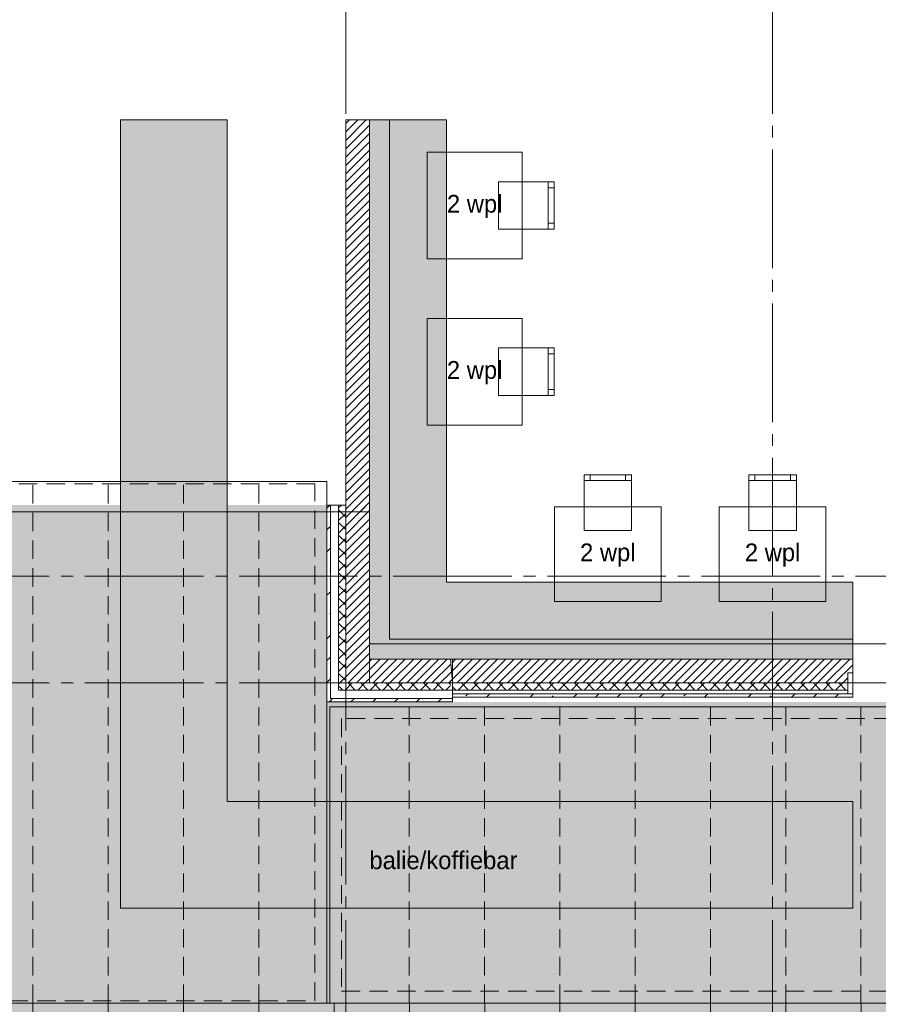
# Paper-space layout '19061B VOn 010b Plattegrond begane grond' of a CAD drawing. Header units: millimetres. Extents: x 10 to 1052, y 0 to 594.
# Tile 16 of 42: x 351 to 424, y 315 to 398. Entities that reach past the tile are written whole.
import ezdxf
from ezdxf.xclip import XClip

# ---------------------------------------------------------------- set-up
doc = ezdxf.new("R2010")
doc.units = ezdxf.units.MM
doc.header["$MEASUREMENT"] = 0
doc.header["$XCLIPFRAME"] = 0
for name, pattern in [('B0204', [13, 10, -1, 1, -1]), ('B0701', [2.3412, 1.56, -0.7812]), ('Wipeout_Contour', [1000, 0, -1000])]:
    doc.linetypes.add(name, pattern=pattern)
for name, color, linetype in [('21 Buitenwanden', 7, 'Continuous'), ('21 Buitenwanden Afdek-arcering', 7, 'Continuous'), ('21 Buitenwanden Deuren', 7, 'Continuous'), ('21 Buitenwanden Doorsnede-arcering', 7, 'Continuous'), ('21 Buitenwanden Laagscheidingslijnen', 7, 'Continuous'), ('21 Buitenwanden Ramen', 7, 'Continuous'), ('22 C Binnenwanden', 7, 'Continuous'), ('22 C Binnenwanden Doorsnede-arcering', 7, 'Continuous'), ('23 Vloeren', 7, 'Continuous'), ('67 Radiatoren - lijn', 7, 'Continuous'), ('79 Vaste inrichting', 7, 'Continuous'), ('79 Vaste inrichting 2D arcering', 7, 'Continuous'), ('82 Interieur', 7, 'Continuous'), ('82 Interieur 2D arcering', 7, 'Continuous'), ('90 Terrein 2D arcering', 7, 'Continuous'), ('A Stramien', 7, 'Continuous'), ('New_22 NC Binnenwanden', 7, 'Continuous'), ('New_22 NC Binnenwanden Deuren', 7, 'Continuous'), ('New_23 Vloeren', 7, 'Continuous'), ('New_82 Interieur', 7, 'Continuous'), ('Z Ruimtebenaming 2D arcering', 7, 'Continuous')]:
    doc.layers.add(name, color=color, linetype=linetype)
doc.styles.add('GENERATED_STYLE_2', font='txt')
pattern_1 = [(45, (162.7604, 134.7577), (-1.838478, 1.838478), []), (45, (161.8411, 135.677), (-1.838478, 1.838478), [1.95, -0.65, 0, -0.65])]
pattern_2 = [(45, (162.7604, 134.7577), (-0.5303301, 0.5303301), []), (135, (162.7604, 134.7577), (0.5303301, 0.5303301), [])]
pattern_3 = [(45, (162.76037, 134.7577), (-0.3535534, 0.3535534), [])]
pattern_4 = [(315, (162.7604, 134.7577), (0.53033, 0.53033), []), (45, (162.7604, 134.7577), (-0.53033, 0.53033), [])]

# ---------------------------------------------------------------- blocks, each defined once
blk = doc.blocks.new('Drawing_2_1', base_point=(162.76, 134.758))
at = {"layer": '21 Buitenwanden Doorsnede-arcering', "linetype": 'Continuous', "lineweight": 0, "true_color": 0x000000}
h = blk.add_hatch(dxfattribs=at)
h.set_pattern_fill('160_Natuursteen_0001', color=18, style=0, pattern_type=2)
h.set_pattern_definition(pattern_1)
h.paths.add_polyline_path([(377.46, 340.458), (377.46, 356.758), (377.16, 356.758), (377.16, 340.458)])
h = blk.add_hatch(dxfattribs=at)
h.set_pattern_fill('415_Isolatie_ruit_0001', color=18, style=0, pattern_type=2)
h.set_pattern_definition(pattern_4)
h.paths.add_polyline_path([(378.76, 341.758), (378.76, 356.758), (378.16, 356.758), (378.16, 341.758)])
h = blk.add_hatch(dxfattribs=at)
h.set_pattern_fill('220_Gewapend_beton___pre_2B', color=18, style=0, pattern_type=2)
h.set_pattern_definition(pattern_3)
h.paths.add_polyline_path([(380.76, 343.758), (380.76, 356.758), (378.76, 356.758), (378.76, 343.758)])
h = blk.add_hatch(dxfattribs=at)
h.set_pattern_fill('220_Gewapend_beton___pre_2B', color=18, style=0, pattern_type=2)
h.set_pattern_definition(pattern_3)
h.paths.add_polyline_path([(380.76, 343.758), (378.76, 341.758), (380.76, 341.758)])
h = blk.add_hatch(dxfattribs=at)
h.set_pattern_fill('220_Gewapend_beton___pre_2B', color=18, style=0, pattern_type=2)
h.set_pattern_definition(pattern_3)
h.paths.add_polyline_path([(378.76, 343.758), (378.76, 341.758), (380.76, 343.758)])
h = blk.add_hatch(dxfattribs=at)
h.set_pattern_fill('220_Gewapend_beton___pre_2B', color=18, style=0, pattern_type=2)
h.set_pattern_definition(pattern_3)
h.paths.add_polyline_path([(380.76, 341.758), (387.58, 341.758), (387.58, 343.758), (380.76, 343.758)])
h = blk.add_hatch(dxfattribs=at)
h.set_pattern_fill('220_Gewapend_beton___pre_2B', color=18, style=0, pattern_type=2)
h.set_pattern_definition(pattern_3)
h.paths.add_polyline_path([(387.76, 341.758), (421.11, 341.758), (421.11, 342.608), (421.51, 342.608), (421.51, 343.758), (387.76, 343.758)])
h = blk.add_hatch(dxfattribs=at)
h.set_pattern_fill('415_Isolatie_ruit_0001', color=18, style=0, pattern_type=2)
h.set_pattern_definition(pattern_4)
h.paths.add_polyline_path([(378.76, 341.758), (378.16, 341.158), (378.76, 341.158)])
h = blk.add_hatch(dxfattribs=at)
h.set_pattern_fill('415_Isolatie_ruit_0001', color=18, style=0, pattern_type=2)
h.set_pattern_definition(pattern_4)
h.paths.add_polyline_path([(378.16, 341.758), (378.16, 341.158), (378.76, 341.758)])
h = blk.add_hatch(dxfattribs=at)
h.set_pattern_fill('415_Isolatie_ruit_0001', color=18, style=0, pattern_type=2)
h.set_pattern_definition(pattern_2)
h.paths.add_polyline_path([(378.76, 341.158), (387.58, 341.158), (387.58, 341.758), (378.76, 341.758)])
h = blk.add_hatch(dxfattribs=at)
h.set_pattern_fill('415_Isolatie_ruit_0001', color=18, style=0, pattern_type=2)
h.set_pattern_definition(pattern_2)
h.paths.add_polyline_path([(387.76, 341.158), (421.11, 341.158), (421.11, 341.758), (387.76, 341.758)])
h = blk.add_hatch(dxfattribs=at)
h.set_pattern_fill('160_Natuursteen_0001', color=18, style=0, pattern_type=2)
h.set_pattern_definition(pattern_1)
h.paths.add_polyline_path([(421.51, 340.858), (387.76, 340.858), (387.76, 340.558), (421.51, 340.558)])
h = blk.add_hatch(dxfattribs=at)
h.set_pattern_fill('160_Natuursteen_0001', color=18, style=0, pattern_type=2)
h.set_pattern_definition(pattern_1)
h.paths.add_polyline_path([(377.16, 340.158), (377.46, 340.158), (377.46, 340.458)])
h = blk.add_hatch(dxfattribs=at)
h.set_pattern_fill('160_Natuursteen_0001', color=18, style=0, pattern_type=2)
h.set_pattern_definition(pattern_1)
h.paths.add_polyline_path([(377.16, 340.458), (377.16, 340.158), (377.46, 340.458)])
h = blk.add_hatch(dxfattribs=at)
h.set_pattern_fill('160_Natuursteen_0001', color=18, style=0, pattern_type=2)
h.set_pattern_definition(pattern_1)
h.paths.add_polyline_path([(377.46, 340.458), (377.46, 340.158), (387.58, 340.158), (387.58, 340.458)])
h = blk.add_hatch(dxfattribs=at)
h.set_pattern_fill('160_Natuursteen_0001', color=18, style=0, pattern_type=2)
h.set_pattern_definition(pattern_1)
h.paths.add_polyline_path([(387.58, 340.158), (387.76, 340.158), (387.76, 340.458), (387.58, 340.458)])
at = {"layer": '22 C Binnenwanden Doorsnede-arcering', "linetype": 'Continuous', "lineweight": 0, "true_color": 0x000000}
h = blk.add_hatch(dxfattribs=at)
h.set_pattern_fill('220_Gewapend_beton___pre_2B', color=18, style=0, pattern_type=2)
h.set_pattern_definition(pattern_3)
h.paths.add_polyline_path([(380.76, 356.258), (380.76, 389.258), (378.76, 389.258), (378.76, 356.258)])
at = {"layer": '79 Vaste inrichting 2D arcering', "linetype": 'Continuous', "lineweight": 0, "true_color": 0xffffff}
blk.add_hatch(color=7, dxfattribs=at).paths.add_polyline_path([(368.76, 389.258), (359.76, 389.258), (359.76, 322.758), (421.51, 322.758), (421.51, 331.758), (368.76, 331.758)])
at = {"layer": '82 Interieur 2D arcering', "linetype": 'Continuous', "lineweight": 0, "true_color": 0xffffff}
for points in [[(380.76, 343.758), (421.51, 343.758), (421.51, 345.458), (382.46, 345.458), (382.46, 389.258), (380.76, 389.258), (380.76, 350.258)], [(382.46, 389.258), (382.46, 345.458), (421.51, 345.458), (421.51, 350.258), (387.26, 350.258), (387.26, 389.258)]]:
    blk.add_hatch(color=7, dxfattribs=at).paths.add_polyline_path(points)
at = {"layer": '90 Terrein 2D arcering', "linetype": 'Continuous', "lineweight": 0, "true_color": 0x8d999c}
h = blk.add_hatch(dxfattribs=at)
h.set_pattern_fill('950_Raster_300_0001', color=252, style=0, pattern_type=2)
h.set_pattern_definition([(0, (162.7604, 134.7577), (0, 3), []), (90, (162.7604, 134.7577), (-3, 0), [])])
h.paths.add_polyline_path([(290.36, 170.758), (522.76, 170.758), (522.76, 206.758), (522.76, 314.758), (630.61, 314.758), (630.61, 340.158), (486.914, 340.158), (486.914, 339.577), (486.914, 242.613), (391.265, 242.613), (351.26, 242.714, -1), (316.26, 242.715), (290.36, 242.613)])
at = {"layer": 'Z Ruimtebenaming 2D arcering', "linetype": 'Continuous', "lineweight": 0, "true_color": 0xffffff}
blk.add_hatch(color=7, dxfattribs=at).paths.add_polyline_path([(290.36, 356.758), (290.36, 242.711), (486.814, 242.711), (486.814, 340.158), (377.16, 340.158), (377.16, 356.758)])
at = {"layer": '21 Buitenwanden', "color": 3, "linetype": 'Continuous', "lineweight": 0}
for p, q in [((421.51, 342.608), (421.51, 343.758)), ((421.51, 341.758), (421.51, 342.608))]:
    blk.add_line(p, q, dxfattribs=at)
at = {"layer": '21 Buitenwanden', "color": 1, "linetype": 'Continuous', "lineweight": 0}
blk.add_line((421.51, 341.158), (421.51, 341.758), dxfattribs=at)
at = {"layer": '21 Buitenwanden', "color": 9, "linetype": 'Continuous', "lineweight": 0}
blk.add_line((421.51, 340.858), (421.51, 341.158), dxfattribs=at)
at = {"layer": '21 Buitenwanden', "color": 2, "linetype": 'Continuous', "lineweight": 0}
blk.add_line((421.51, 340.558), (421.51, 340.858), dxfattribs=at)
at = {"layer": '21 Buitenwanden', "color": 2, "linetype": 'Continuous', "lineweight": 0, "flags": 128}
for points in [[(377.16, 356.758), (377.46, 356.758)], [(377.16, 356.758), (377.16, 340.158)], [(387.76, 340.558), (387.76, 340.858)], [(387.76, 340.558), (421.51, 340.558)], [(377.16, 340.158), (377.46, 340.158)], [(377.46, 340.158), (387.58, 340.158)]]:
    blk.add_lwpolyline(points, dxfattribs=at)
at = {"layer": '21 Buitenwanden', "color": 9, "linetype": 'Continuous', "lineweight": 0, "flags": 128}
blk.add_lwpolyline([(377.46, 356.758), (378.16, 356.758)], dxfattribs=at)
at = {"layer": '21 Buitenwanden', "color": 1, "linetype": 'Continuous', "lineweight": 0, "flags": 128}
blk.add_lwpolyline([(378.16, 356.758), (378.76, 356.758)], dxfattribs=at)
at = {"layer": '21 Buitenwanden', "color": 3, "linetype": 'Continuous', "lineweight": 0, "flags": 128}
for points in [[(380.76, 343.758), (380.76, 356.758)], [(387.58, 343.758), (380.76, 343.758)], [(421.51, 343.758), (387.76, 343.758)]]:
    blk.add_lwpolyline(points, dxfattribs=at)
at = {"layer": '21 Buitenwanden Deuren', "color": 3, "linetype": 'Continuous', "lineweight": 0}
for p, q in [((421.51, 342.608), (421.51, 343.758)), ((421.51, 341.758), (421.51, 342.608))]:
    blk.add_line(p, q, dxfattribs=at)
at = {"layer": '21 Buitenwanden Deuren', "color": 1, "linetype": 'Continuous', "lineweight": 0}
blk.add_line((421.51, 341.158), (421.51, 341.758), dxfattribs=at)
at = {"layer": '21 Buitenwanden Deuren', "color": 9, "linetype": 'Continuous', "lineweight": 0}
blk.add_line((421.51, 340.858), (421.51, 341.158), dxfattribs=at)
at = {"layer": '21 Buitenwanden Deuren', "color": 2, "linetype": 'Continuous', "lineweight": 0}
blk.add_line((421.51, 340.558), (421.51, 340.858), dxfattribs=at)
at = {"layer": '21 Buitenwanden Laagscheidingslijnen', "color": 2, "linetype": 'Continuous', "lineweight": 0}
for p, q in [((377.46, 356.758), (377.46, 341.158)), ((421.51, 342.608), (421.51, 340.858)), ((377.46, 341.158), (377.46, 340.458)), ((387.76, 340.858), (421.11, 340.858)), ((421.11, 340.858), (421.51, 340.858)), ((377.46, 340.458), (378.16, 340.458)), ((377.46, 340.458), (378.16, 340.458)), ((378.16, 340.458), (387.58, 340.458)), ((387.76, 340.458), (387.58, 340.458))]:
    blk.add_line(p, q, dxfattribs=at)
at = {"layer": '21 Buitenwanden Laagscheidingslijnen', "color": 1, "linetype": 'Continuous', "lineweight": 0}
for p, q in [((378.16, 356.758), (378.16, 341.758)), ((421.11, 341.158), (421.11, 342.608)), ((378.16, 341.758), (378.16, 341.158)), ((378.16, 341.158), (378.76, 341.158)), ((378.16, 341.158), (378.76, 341.158)), ((378.76, 341.158), (387.58, 341.158)), ((387.76, 341.158), (387.58, 341.158)), ((387.76, 341.158), (421.11, 341.158))]:
    blk.add_line(p, q, dxfattribs=at)
at = {"layer": '21 Buitenwanden Laagscheidingslijnen', "color": 3, "linetype": 'Continuous', "lineweight": 0}
for p, q in [((378.76, 356.758), (378.76, 343.758)), ((378.76, 343.758), (378.76, 341.758)), ((378.76, 341.758), (380.76, 341.758)), ((378.76, 341.758), (380.76, 341.758)), ((380.76, 341.758), (387.58, 341.758)), ((387.76, 341.758), (421.11, 341.758))]:
    blk.add_line(p, q, dxfattribs=at)
at = {"layer": '21 Buitenwanden Laagscheidingslijnen', "color": 9, "linetype": 'Continuous', "lineweight": 0}
for p, q in [((421.11, 342.608), (421.51, 342.608)), ((421.11, 340.858), (421.11, 341.158))]:
    blk.add_line(p, q, dxfattribs=at)
at = {"layer": '21 Buitenwanden Ramen', "color": 9, "linetype": 'Continuous', "lineweight": 0}
blk.add_line((387.76, 340.458), (387.76, 341.158), dxfattribs=at)
at = {"layer": '21 Buitenwanden Ramen', "color": 2, "linetype": 'Continuous', "lineweight": 0}
for p, q in [((387.58, 340.158), (387.76, 340.158)), ((387.76, 340.158), (387.76, 340.458))]:
    blk.add_line(p, q, dxfattribs=at)
at = {"layer": '22 C Binnenwanden', "color": 1, "linetype": 'Continuous', "lineweight": 0, "flags": 128}
for points in [[(380.76, 389.258), (378.76, 389.258)], [(378.76, 389.258), (378.76, 356.258)], [(380.76, 356.258), (380.76, 389.258)]]:
    blk.add_lwpolyline(points, dxfattribs=at)
at = {"layer": '23 Vloeren', "color": 1, "linetype": 'Continuous', "lineweight": 0, "flags": 128}
blk.add_lwpolyline([(164.76, 474.758), (164.76, 136.758), (286.76, 136.758), (286.76, 356.208), (323.76, 356.208), (353.76, 356.208), (380.76, 356.208), (380.76, 341.758), (808.76, 341.758), (808.76, 465.758), (380.76, 465.758), (380.76, 453.258), (286.76, 453.258), (286.76, 474.758)], close=True, dxfattribs=at)
at = {"layer": '67 Radiatoren - lijn', "color": 9, "linetype": 'Continuous', "lineweight": 0, "flags": 128}
blk.add_lwpolyline([(380.76, 345.058), (807.46, 345.058), (807.46, 386.758)], dxfattribs=at)
at = {"layer": '79 Vaste inrichting', "color": 1, "linetype": 'Continuous', "lineweight": 0, "flags": 128}
blk.add_lwpolyline([(368.76, 389.258), (368.76, 331.758), (421.51, 331.758), (421.51, 322.758), (359.76, 322.758), (359.76, 389.258)], close=True, dxfattribs=at)
at = {"layer": '82 Interieur', "color": 1, "linetype": 'Continuous', "lineweight": 0, "flags": 128}
for points in [[(380.76, 343.758), (380.76, 350.258), (380.76, 389.258), (382.46, 389.258), (382.46, 345.458), (421.51, 345.458), (421.51, 343.758)], [(382.46, 389.258), (387.26, 389.258), (387.26, 350.258), (421.51, 350.258), (421.51, 345.458), (382.46, 345.458)]]:
    blk.add_lwpolyline(points, close=True, dxfattribs=at)
at = {"layer": 'A Stramien', "color": 9, "linetype": 'B0204', "lineweight": 0}
for p, q in [((378.76, 516.758), (378.76, 94.758)), ((414.76, 516.758), (414.76, 94.758)), ((122.76, 350.758), (850.76, 350.758)), ((122.76, 341.758), (850.76, 341.758)), ((122.76, 314.758), (850.76, 314.758))]:
    blk.add_line(p, q, dxfattribs=at)
at = {"layer": 'New_22 NC Binnenwanden', "color": 1, "linetype": 'Continuous', "lineweight": 0}
blk.add_line((379.76, 389.258), (378.76, 389.258), dxfattribs=at)
at = {"layer": 'New_22 NC Binnenwanden Deuren', "color": 1, "linetype": 'Continuous', "lineweight": 0}
blk.add_line((379.76, 389.258), (378.76, 389.258), dxfattribs=at)
at = {"layer": 'New_23 Vloeren', "color": 1, "linetype": 'Continuous', "lineweight": 0}
for p, q in [((377.16, 358.758), (288.527, 358.758)), ((377.16, 314.758), (377.16, 358.758)), ((486.76, 339.758), (377.41, 339.758)), ((377.41, 339.758), (377.41, 314.758)), ((486.76, 314.758), (288.527, 314.758)), ((288.527, 314.758), (377.16, 314.758)), ((377.41, 314.758), (486.76, 314.758))]:
    blk.add_line(p, q, dxfattribs=at)
at = {"layer": 'New_23 Vloeren', "color": 9, "linetype": 'B0701', "lineweight": 0}
for p, q in [((352.377, 314.758), (352.377, 358.758)), ((358.727, 314.758), (358.727, 358.758)), ((365.077, 314.758), (365.077, 358.758)), ((371.427, 314.758), (371.427, 358.758)), ((376.16, 358.558), (289.527, 358.558)), ((376.16, 314.958), (376.16, 358.558)), ((384.11, 314.758), (384.11, 339.758)), ((390.46, 314.758), (390.46, 339.758)), ((396.81, 314.758), (396.81, 339.758)), ((403.16, 314.758), (403.16, 339.758)), ((409.51, 314.758), (409.51, 339.758)), ((415.86, 314.758), (415.86, 339.758)), ((422.21, 314.758), (422.21, 339.758)), ((485.76, 338.758), (378.41, 338.758)), ((378.41, 338.758), (378.41, 315.758)), ((378.41, 315.758), (485.76, 315.758)), ((289.527, 314.958), (376.16, 314.958)), ((352.377, 278.758), (352.377, 314.758)), ((358.727, 278.758), (358.727, 314.758)), ((365.077, 278.758), (365.077, 314.758)), ((371.427, 278.758), (371.427, 314.758)), ((377.777, 278.758), (377.777, 314.758)), ((384.127, 278.758), (384.127, 314.758)), ((390.477, 278.758), (390.477, 314.758)), ((396.827, 278.758), (396.827, 314.758)), ((403.177, 278.758), (403.177, 314.758)), ((409.527, 278.758), (409.527, 314.758)), ((415.877, 278.758), (415.877, 314.758)), ((422.227, 278.758), (422.227, 314.758))]:
    blk.add_line(p, q, dxfattribs=at)
at = {"layer": 'New_82 Interieur', "color": 1, "linetype": 'Continuous', "lineweight": 0}
for p, q in [((395.831, 380.031), (395.831, 384.031)), ((395.831, 383.531), (396.331, 383.531)), ((395.831, 380.531), (396.331, 380.531)), ((395.831, 366.013), (395.831, 370.013)), ((395.831, 369.513), (396.331, 369.513)), ((395.831, 366.513), (396.331, 366.513)), ((398.861, 358.828), (402.861, 358.828)), ((399.361, 358.828), (399.361, 359.328)), ((402.361, 358.828), (402.361, 359.328)), ((412.76, 358.828), (416.76, 358.828)), ((413.26, 358.828), (413.26, 359.328)), ((416.26, 358.828), (416.26, 359.328))]:
    blk.add_line(p, q, dxfattribs=at)
at = {"layer": 'New_82 Interieur', "color": 1, "linetype": 'Continuous', "lineweight": 0, "flags": 128}
for points in [[(385.631, 377.531), (385.631, 386.531), (393.631, 386.531), (393.631, 377.531)], [(391.631, 380.031), (391.631, 384.031), (396.331, 384.031), (396.331, 380.031)], [(385.631, 363.513), (385.631, 372.513), (393.631, 372.513), (393.631, 363.513)], [(391.631, 366.013), (391.631, 370.013), (396.331, 370.013), (396.331, 366.013)], [(398.861, 354.628), (402.861, 354.628), (402.861, 359.328), (398.861, 359.328)], [(412.76, 354.628), (416.76, 354.628), (416.76, 359.328), (412.76, 359.328)], [(396.361, 348.628), (405.361, 348.628), (405.361, 356.628), (396.361, 356.628)], [(410.26, 348.628), (419.26, 348.628), (419.26, 356.628), (410.26, 356.628)]]:
    blk.add_lwpolyline(points, close=True, dxfattribs=at)
at = {"layer": '82 Interieur', "color": 7, "linetype": 'Continuous', "lineweight": 0, "char_height": 1.5, "attachment_point": 2, "style": 'GENERATED_STYLE_2'}
for s, insert in [('\\A1;{\\pqc;\\fUbuntu|b0|i0|c0|p34;2\\fUbuntu|b0|i0|c0|p34; wpl}', (389.631, 382.928)), ('\\A1;{\\pqc;\\fUbuntu|b0|i0|c0|p34;2\\fUbuntu|b0|i0|c0|p34; wpl}', (389.631, 368.91)), ('\\A1;{\\pqc;\\fUbuntu|b0|i0|c0|p34;2\\fUbuntu|b0|i0|c0|p34; wpl}', (400.861, 353.526)), ('\\A1;{\\pqc;\\fUbuntu|b0|i0|c0|p34;2\\fUbuntu|b0|i0|c0|p34; wpl}', (414.76, 353.526)), ('\\A1;{\\pqc;\\fUbuntu|b0|i0|c0|p34;balie/koffiebar}', (387, 327.558))]:
    blk.add_mtext(s, dxfattribs=dict(at, insert=insert))
at = {"color": 254, "linetype": 'Wipeout_Contour', "lineweight": 0, "ltscale": 1553.04781}
blk.add_wipeout([(387.76, 343.758), (387.58, 343.758), (387.76, 341.7)], dxfattribs=at).dxf.layer = '21 Buitenwanden Afdek-arcering'
at = {"layer": '21 Buitenwanden Doorsnede-arcering', "linetype": 'Continuous', "lineweight": 0, "true_color": 0x000000}
h = blk.add_hatch(dxfattribs=at)
h.set_pattern_fill('220_Gewapend_beton___pre_2B', color=18, style=0, pattern_type=2)
h.set_pattern_definition(pattern_3)
h.paths.add_polyline_path([(387.58, 343.758), (387.58, 341.758), (387.755, 341.758)])
h = blk.add_hatch(dxfattribs=at)
h.set_pattern_fill('415_Isolatie_ruit_0001', color=18, style=0, pattern_type=2)
h.set_pattern_definition([(225, (398.9204, 341.4977), (-0.53033, 0.53033), []), (315, (398.9204, 341.4977), (0.53033, 0.53033), [])])
h.paths.add_polyline_path([(387.58, 341.158), (387.76, 341.158), (387.76, 341.7), (387.755, 341.758), (387.58, 341.758)])
at = {"layer": '21 Buitenwanden Laagscheidingslijnen', "color": 3, "linetype": 'Continuous', "lineweight": 0}
blk.add_line((387.755, 341.758), (387.58, 341.758), dxfattribs=at)
at = {"layer": '21 Buitenwanden Ramen', "color": 1, "linetype": 'Continuous', "lineweight": 0}
for p, q in [((387.76, 343.758), (387.58, 343.758)), ((387.76, 343.758), (387.76, 341.7)), ((387.76, 341.7), (387.755, 341.758)), ((387.76, 341.158), (387.76, 341.7))]:
    blk.add_line(p, q, dxfattribs=at)
at = {"layer": '21 Buitenwanden Ramen', "color": 3, "linetype": 'Continuous', "lineweight": 0}
blk.add_line((387.755, 341.758), (387.58, 343.758), dxfattribs=at)

psp = doc.layouts.new('19061B VOn 010b Plattegrond begane grond')

# ---------------------------------------------------------------- block references
at = {"color": 4, "linetype": 'Continuous', "lineweight": 0}
ref = psp.add_blockref('Drawing_2_1', (162.76, 134.758), dxfattribs=at)
XClip(ref).set_block_clipping_path([(63.602702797, 41.749456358), (869.5607390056, 554.9340651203)])

doc.saveas('drawing.dxf')
